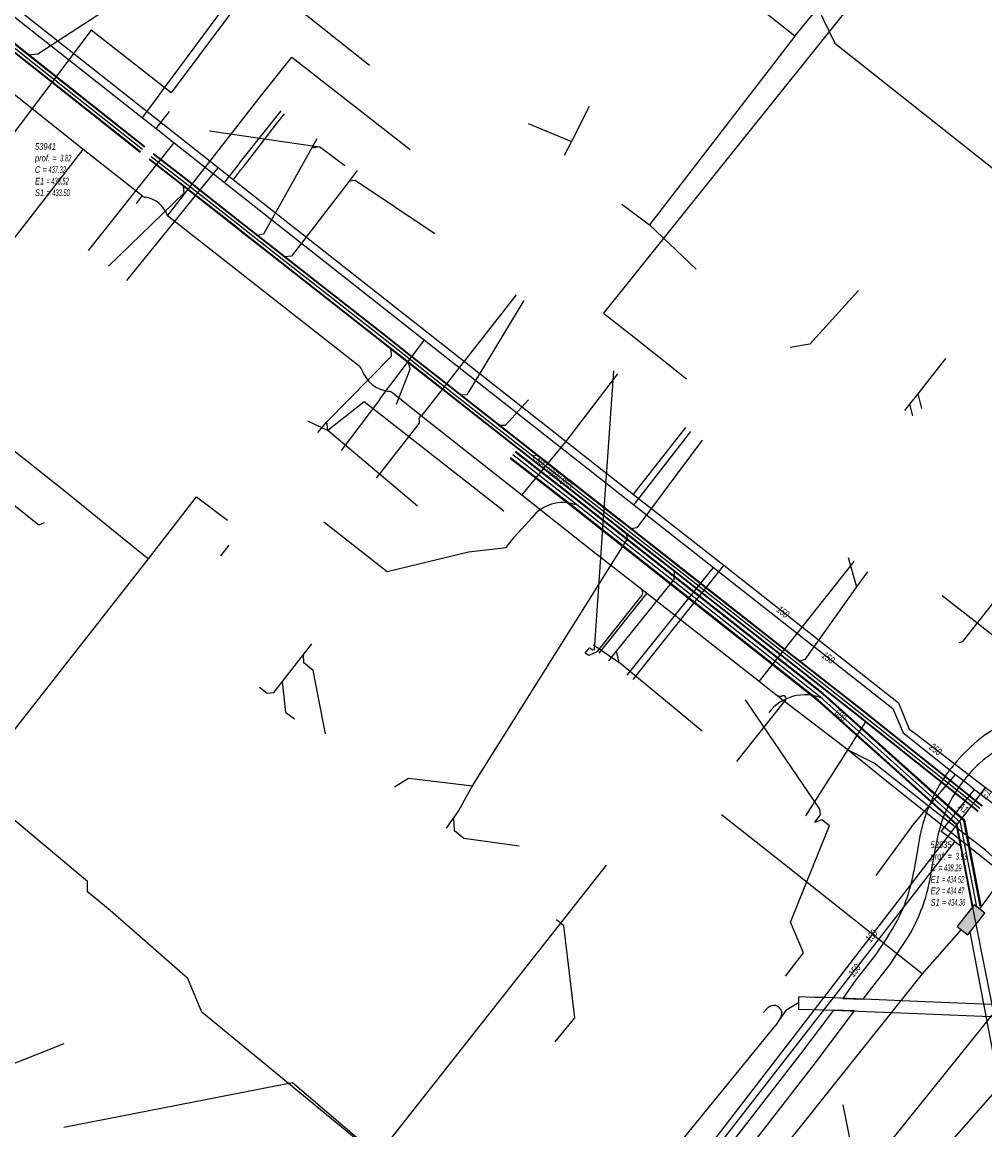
# Model space of a CAD drawing. Header units: metres. Extents: x 2695563 to 2696938, y 1260544 to 1262032.
# Tile 8 of 256: x 2695947 to 2696019, y 1260760 to 1260843. Entities that reach past the tile are written whole.
import ezdxf

# ---------------------------------------------------------------- set-up
doc = ezdxf.new("R2010")
doc.units = ezdxf.units.M
doc.header["$LTSCALE"] = 100
doc.linetypes.add('AUSGEZOGEN', pattern=[0])
for name, color, linetype in [('Eau portable_Cadastre des conduites_Conduite', 171, 'AUSGEZOGEN'), ('Eau potable_Cadastre des conduites_Conduite_Texte', 171, 'AUSGEZOGEN'), ('EU_Cadastre des conduites', 24, 'AUSGEZOGEN'), ('EU_Cadastre des conduites – Texte', 7, 'AUSGEZOGEN'), ('EU_Cadastre des conduites_Regard normalisé – Texte', 24, 'AUSGEZOGEN'), ('EU_Cadastre des conduites_Texte entrée-sortie', 24, 'AUSGEZOGEN'), ('Gaz_Cadastre des conduites_Conduite', 32, 'AUSGEZOGEN'), ('Gaz_Cadastre des conduites_Conduite_Texte', 32, 'AUSGEZOGEN'), ('Réseau électrique_Cadastre des conduite_Bord du tracé', 1, 'AUSGEZOGEN'), ('Réseau électrique_Cadastre des conduite_Tronçon de tracé', 1, 'AUSGEZOGEN'), ('Réseau électrique_Cadastre des conduites_Ouvrage_Surface-Ligne-Point', 1, 'AUSGEZOGEN'), ('TV_Cadastre des conduites_CONDUITE', 92, 'AUSGEZOGEN'), ('Télécommunications_SW_Cadastre des conduites_Bord du tracé', 94, 'AUSGEZOGEN'), ('Télécommunications_SW_Cadastre des conduites_Bord du tracé_Texte', 94, 'AUSGEZOGEN'), ('Télécommunications_SW_Cadastre des conduites_Ouvrage', 94, 'AUSGEZOGEN')]:
    doc.layers.add(name, color=color, linetype=linetype)
doc.styles.add('ARIAL', font='arial.ttf')
pattern_1 = [(0, (2708005, 1273150), (6075, 6075), [6075, -6075]), (90, (2708005, 1273150), (-6075, 6075), [6075, -6075])]

# ---------------------------------------------------------------- blocks, each defined once
blk = doc.blocks.new('COMPLEXOBJECT_1712')
at = {"layer": 'Réseau électrique_Cadastre des conduite_Bord du tracé', "color": 1, "linetype": 'AUSGEZOGEN', "transparency": 33554687}
for p, q in [((6012.649, 10781.613), (6012.295, 10779.592)), ((6013.578, 10779.379), (6013.941, 10781.475))]:
    blk.add_line(p, q, dxfattribs=at)
for points in [[(6022.064, 10791.164), (6023.52, 10792.918), (6029.476, 10800.66), (6040.176, 10814.205), (6052.252, 10829.536), (6066.237, 10847.462), (6065.22, 10848.288), (6051.179, 10830.405), (6039.137, 10815.013), (6028.463, 10801.493), (6022.444, 10793.798), (6020.926, 10792.221)], [(6010.374, 10774.762), (6009.437, 10773.346), (6007.975, 10771.477), (6006.998, 10770.104), (6008.523, 10770.043)], [(6008.523, 10770.043), (6008.991, 10770.667), (6010.499, 10772.596), (6011.501, 10774.114)]]:
    blk.add_lwpolyline(points, dxfattribs=at)
for centre, radius, start, end in [((5987.014, 10834.821), 54.45, 304.38927, 308.52165), ((6012.347, 10801.113), 13.907, 296.54606, 314.32475), ((6025.631, 10779.053), 13.387, 125.967, 147.10257), ((6023.856, 10780.245), 9.952, 122.14008, 147.63856), ((6024.509, 10779.907), 11.982, 147.62035, 171.81499), ((6024.616, 10779.869), 10.795, 148.11355, 171.4471), ((6000, 10781.685), 12.472, 326.28312, 350.33921), ((6000.756, 10781.395), 12.98, 325.87825, 351.06408)]:
    blk.add_arc(centre, radius, start, end, dxfattribs=at)
blk = doc.blocks.new('COMPLEXOBJECT_1842')
at = {"layer": 'Réseau électrique_Cadastre des conduite_Bord du tracé', "color": 1, "linetype": 'AUSGEZOGEN', "transparency": 33554687}
blk.add_line((6025.341, 10770.034), (6024.241, 10769.878), dxfattribs=at)
for points in [[(6003.687, 10770.209), (6003.673, 10769.305), (6005.655, 10769.257), (6012.534, 10768.98), (6019.875, 10768.677), (6022.375, 10768.801)], [(6022.332, 10769.7), (6019.871, 10769.577), (6012.57, 10769.88), (6005.685, 10770.157), (6004.903, 10770.177), (6003.687, 10770.209)], [(6027.487, 10768.471), (6028.659, 10769.921), (6028.256, 10770.349), (6027.644, 10769.684)]]:
    blk.add_lwpolyline(points, dxfattribs=at)
for centre, radius, start, end in [((6026.113, 10767.365), 2.778, 56.57434, 106.14278), ((6022.252, 10780.887), 11.188, 270.41139, 280.24262), ((6022.226, 10782.23), 13.43, 270.63682, 276.32823), ((6022.103, 10736.535), 32.386, 80.43005, 87.1624)]:
    blk.add_arc(centre, radius, start, end, dxfattribs=at)
blk = doc.blocks.new('COMPLEXOBJECT_2427')
at = {"layer": 'Réseau électrique_Cadastre des conduite_Tronçon de tracé', "color": 1, "linetype": 'AUSGEZOGEN', "transparency": 33554687}
blk.add_line((5988.667, 10796.003), (5991.884, 10800.061), dxfattribs=at)
blk.add_arc((5991.63, 10800.387), 0.414, 307.97669, 54.10341, dxfattribs=at)
blk = doc.blocks.new('COMPLEXOBJECT_2473')
at = {"layer": 'Réseau électrique_Cadastre des conduite_Tronçon de tracé', "color": 1, "linetype": 'AUSGEZOGEN', "transparency": 33554687}
for centre, radius, start, end in [((6002.354, 10793.448), 0.768, 240.55897, 275.199), ((6002.522, 10792.477), 0.228, 296.28589, 115.49482)]:
    blk.add_arc(centre, radius, start, end, dxfattribs=at)
blk = doc.blocks.new('COMPLEXOBJECT_2474')
at = {"layer": 'Réseau électrique_Cadastre des conduite_Tronçon de tracé', "color": 1, "linetype": 'AUSGEZOGEN', "transparency": 33554687}
for centre, radius, start, end in [((5954.966, 10830.396), 0.477, 229.16494, 262.5703), ((5954.649, 10827.965), 1.975, 16.72549, 82.56983)]:
    blk.add_arc(centre, radius, start, end, dxfattribs=at)
blk = doc.blocks.new('COMPLEXOBJECT_2475')
at = {"layer": 'Réseau électrique_Cadastre des conduite_Tronçon de tracé', "color": 1, "linetype": 'AUSGEZOGEN', "transparency": 33554687}
for p, q in [((5970.86, 10817.303), (5956.54, 10828.533)), ((5975.515, 10813.586), (5973.368, 10815.309))]:
    blk.add_line(p, q, dxfattribs=at)
for centre, radius, start, end in [((5970.607, 10816.9), 0.476, 18.47135, 57.84311), ((5973.354, 10817.838), 2.427, 198.90855, 263.70302), ((5973.032, 10814.893), 0.535, 51.03342, 83.95952)]:
    blk.add_arc(centre, radius, start, end, dxfattribs=at)
blk = doc.blocks.new('COMPLEXOBJECT_2476')
at = {"layer": 'Réseau électrique_Cadastre des conduite_Tronçon de tracé', "color": 1, "linetype": 'AUSGEZOGEN', "transparency": 33554687}
blk.add_line((5972.146, 10808.962), (5975.28, 10812.923), dxfattribs=at)
for centre, radius, start, end in [((5974.967, 10813.171), 0.4, 321.5682, 11.91217), ((5975.531, 10813.375), 0.211, 94.27682, 215.10504)]:
    blk.add_arc(centre, radius, start, end, dxfattribs=at)
blk = doc.blocks.new('COMPLEXOBJECT_2666')
at = {"layer": 'Réseau électrique_Cadastre des conduite_Tronçon de tracé', "color": 1, "linetype": 'AUSGEZOGEN', "transparency": 33554687}
blk.add_line((6013.743, 10757.901), (6022.846, 10768.253), dxfattribs=at)
blk.add_arc((6023.929, 10767.844), 1.157, 96.33103, 159.28591, dxfattribs=at)
blk = doc.blocks.new('COMPLEXOBJECT_2785')
at = {"layer": 'Télécommunications_SW_Cadastre des conduites_Bord du tracé', "color": 94, "linetype": 'AUSGEZOGEN', "transparency": 33554687}
blk.add_lwpolyline([(5968.221, 10805.686), (5972.942, 10801.983), (5979.03, 10803.44), (5981.842, 10803.772), (5982.459, 10804.558), (5983.759, 10805.983)], dxfattribs=at)
blk.add_arc((5986.056, 10804.246), 2.88, 70.44796, 142.90862, dxfattribs=at)

msp = doc.modelspace()

# ---------------------------------------------------------------- hatches: boundary and pattern name
at = {"layer": 'Réseau électrique_Cadastre des conduite_Bord du tracé', "lineweight": 18, "transparency": 33554687}
h = msp.add_hatch(dxfattribs=at)
h.set_pattern_fill('MUSTER', color=1, scale=6075, style=0, pattern_type=2)
h.set_pattern_definition(pattern_1)
h.paths.add_polyline_path([(2696009.493, 1260769.853), (2696009.961, 1260770.477), (2696011.469, 1260772.406), (2696012.471, 1260773.924), (2696012.573, 1260774.077), (2696012.673, 1260774.232), (2696012.771, 1260774.388), (2696012.866, 1260774.545), (2696012.96, 1260774.704), (2696013.051, 1260774.863), (2696013.14, 1260775.025), (2696013.226, 1260775.187), (2696013.31, 1260775.351), (2696013.392, 1260775.516), (2696013.472, 1260775.682), (2696013.549, 1260775.849), (2696013.624, 1260776.017), (2696013.696, 1260776.186), (2696013.766, 1260776.356), (2696013.833, 1260776.528), (2696013.899, 1260776.7), (2696013.961, 1260776.873), (2696014.021, 1260777.047), (2696014.079, 1260777.222), (2696014.134, 1260777.397), (2696014.187, 1260777.573), (2696014.237, 1260777.751), (2696014.285, 1260777.928), (2696014.33, 1260778.107), (2696014.373, 1260778.286), (2696014.413, 1260778.465), (2696014.451, 1260778.646), (2696014.486, 1260778.826), (2696014.518, 1260779.007), (2696014.548, 1260779.189), (2696014.911, 1260781.285), (2696014.933, 1260781.425), (2696014.957, 1260781.565), (2696014.983, 1260781.704), (2696015.01, 1260781.843), (2696015.039, 1260781.982), (2696015.071, 1260782.121), (2696015.104, 1260782.259), (2696015.138, 1260782.396), (2696015.175, 1260782.533), (2696015.213, 1260782.67), (2696015.253, 1260782.806), (2696015.295, 1260782.941), (2696015.339, 1260783.076), (2696015.385, 1260783.21), (2696015.432, 1260783.344), (2696015.481, 1260783.477), (2696015.532, 1260783.609), (2696015.584, 1260783.741), (2696015.638, 1260783.872), (2696015.694, 1260784.003), (2696015.752, 1260784.132), (2696015.811, 1260784.261), (2696015.872, 1260784.389), (2696015.935, 1260784.516), (2696015.999, 1260784.643), (2696016.065, 1260784.768), (2696016.133, 1260784.893), (2696016.202, 1260785.016), (2696016.273, 1260785.139), (2696016.346, 1260785.261), (2696016.42, 1260785.382), (2696016.497, 1260785.502), (2696016.576, 1260785.621), (2696016.657, 1260785.739), (2696016.74, 1260785.856), (2696016.824, 1260785.971), (2696016.909, 1260786.085), (2696016.997, 1260786.198), (2696017.086, 1260786.31), (2696017.176, 1260786.421), (2696017.269, 1260786.53), (2696017.362, 1260786.638), (2696017.458, 1260786.744), (2696017.554, 1260786.849), (2696017.653, 1260786.953), (2696017.752, 1260787.055), (2696017.854, 1260787.156), (2696017.956, 1260787.255), (2696018.06, 1260787.353), (2696018.166, 1260787.45), (2696018.273, 1260787.545), (2696018.381, 1260787.638), (2696018.49, 1260787.73), (2696018.601, 1260787.82), (2696018.713, 1260787.908), (2696018.827, 1260787.995), (2696018.941, 1260788.081), (2696019.057, 1260788.164), (2696019.174, 1260788.246), (2696019.292, 1260788.327), (2696019.412, 1260788.405), (2696019.532, 1260788.482), (2696019.656, 1260788.545), (2696019.78, 1260788.609), (2696019.903, 1260788.674), (2696020.025, 1260788.741), (2696020.147, 1260788.809), (2696020.268, 1260788.877), (2696020.388, 1260788.948), (2696020.507, 1260789.019), (2696020.626, 1260789.092), (2696020.744, 1260789.165), (2696020.861, 1260789.24), (2696020.978, 1260789.316), (2696021.094, 1260789.394), (2696021.209, 1260789.472), (2696021.323, 1260789.552), (2696021.436, 1260789.632), (2696021.549, 1260789.714), (2696021.661, 1260789.797), (2696021.772, 1260789.881), (2696021.882, 1260789.966), (2696021.991, 1260790.053), (2696022.1, 1260790.14), (2696022.207, 1260790.229), (2696022.314, 1260790.318), (2696022.419, 1260790.409), (2696022.524, 1260790.5), (2696022.628, 1260790.593), (2696022.731, 1260790.687), (2696022.833, 1260790.781), (2696022.934, 1260790.877), (2696023.034, 1260790.974), (2696024.49, 1260792.728), (2696030.446, 1260800.47), (2696041.146, 1260814.015), (2696053.222, 1260829.346), (2696067.207, 1260847.272), (2696066.19, 1260848.098), (2696052.149, 1260830.215), (2696040.107, 1260814.823), (2696029.433, 1260801.303), (2696023.414, 1260793.608), (2696021.896, 1260792.031), (2696021.797, 1260791.952), (2696021.697, 1260791.874), (2696021.598, 1260791.795), (2696021.498, 1260791.717), (2696021.398, 1260791.639), (2696021.298, 1260791.562), (2696021.198, 1260791.484), (2696021.097, 1260791.407), (2696020.997, 1260791.33), (2696020.896, 1260791.254), (2696020.795, 1260791.177), (2696020.694, 1260791.101), (2696020.592, 1260791.025), (2696020.491, 1260790.949), (2696020.389, 1260790.874), (2696020.287, 1260790.798), (2696020.185, 1260790.723), (2696020.083, 1260790.649), (2696019.98, 1260790.574), (2696019.878, 1260790.5), (2696019.775, 1260790.426), (2696019.672, 1260790.352), (2696019.569, 1260790.278), (2696019.466, 1260790.205), (2696019.362, 1260790.132), (2696019.259, 1260790.059), (2696019.155, 1260789.986), (2696019.051, 1260789.914), (2696018.947, 1260789.842), (2696018.842, 1260789.77), (2696018.738, 1260789.698), (2696018.61, 1260789.604), (2696018.482, 1260789.508), (2696018.356, 1260789.41), (2696018.231, 1260789.312), (2696018.108, 1260789.211), (2696017.985, 1260789.109), (2696017.864, 1260789.006), (2696017.744, 1260788.902), (2696017.625, 1260788.795), (2696017.507, 1260788.688), (2696017.391, 1260788.579), (2696017.276, 1260788.469), (2696017.162, 1260788.357), (2696017.05, 1260788.244), (2696016.939, 1260788.13), (2696016.83, 1260788.014), (2696016.721, 1260787.897), (2696016.615, 1260787.779), (2696016.509, 1260787.66), (2696016.405, 1260787.539), (2696016.303, 1260787.417), (2696016.202, 1260787.294), (2696016.102, 1260787.17), (2696016.004, 1260787.044), (2696015.907, 1260786.917), (2696015.812, 1260786.79), (2696015.719, 1260786.661), (2696015.627, 1260786.531), (2696015.536, 1260786.399), (2696015.447, 1260786.267), (2696015.36, 1260786.134), (2696015.274, 1260785.996), (2696015.189, 1260785.856), (2696015.106, 1260785.715), (2696015.026, 1260785.573), (2696014.947, 1260785.43), (2696014.87, 1260785.286), (2696014.795, 1260785.141), (2696014.722, 1260784.995), (2696014.651, 1260784.848), (2696014.582, 1260784.7), (2696014.515, 1260784.551), (2696014.451, 1260784.402), (2696014.388, 1260784.251), (2696014.327, 1260784.1), (2696014.268, 1260783.947), (2696014.212, 1260783.794), (2696014.157, 1260783.64), (2696014.105, 1260783.486), (2696014.055, 1260783.33), (2696014.007, 1260783.174), (2696013.961, 1260783.018), (2696013.917, 1260782.861), (2696013.875, 1260782.703), (2696013.835, 1260782.544), (2696013.798, 1260782.386), (2696013.763, 1260782.226), (2696013.73, 1260782.066), (2696013.699, 1260781.906), (2696013.67, 1260781.745), (2696013.643, 1260781.584), (2696013.619, 1260781.423), (2696013.265, 1260779.402), (2696013.236, 1260779.236), (2696013.204, 1260779.07), (2696013.17, 1260778.904), (2696013.134, 1260778.739), (2696013.095, 1260778.575), (2696013.055, 1260778.411), (2696013.012, 1260778.248), (2696012.967, 1260778.085), (2696012.919, 1260777.923), (2696012.87, 1260777.761), (2696012.818, 1260777.6), (2696012.764, 1260777.44), (2696012.708, 1260777.281), (2696012.65, 1260777.122), (2696012.59, 1260776.964), (2696012.527, 1260776.807), (2696012.463, 1260776.651), (2696012.396, 1260776.496), (2696012.327, 1260776.342), (2696012.257, 1260776.188), (2696012.184, 1260776.036), (2696012.109, 1260775.885), (2696012.032, 1260775.734), (2696011.953, 1260775.585), (2696011.872, 1260775.437), (2696011.789, 1260775.29), (2696011.704, 1260775.144), (2696011.617, 1260774.999), (2696011.528, 1260774.856), (2696011.437, 1260774.713), (2696011.344, 1260774.572), (2696010.407, 1260773.156), (2696008.945, 1260771.287), (2696007.968, 1260769.914)], flags=0)
h = msp.add_hatch(dxfattribs=at)
h.set_pattern_fill('MUSTER', color=1, scale=6075, style=0, pattern_type=2)
h.set_pattern_definition(pattern_1)
h.paths.add_polyline_path([(2696004.657, 1260770.019), (2696004.643, 1260769.115), (2696006.625, 1260769.067), (2696013.504, 1260768.79), (2696020.845, 1260768.487), (2696023.345, 1260768.611), (2696023.388, 1260768.612), (2696023.431, 1260768.612), (2696023.474, 1260768.613), (2696023.517, 1260768.614), (2696023.56, 1260768.615), (2696023.603, 1260768.616), (2696023.646, 1260768.618), (2696023.689, 1260768.619), (2696023.732, 1260768.621), (2696023.775, 1260768.623), (2696023.818, 1260768.625), (2696023.861, 1260768.627), (2696023.904, 1260768.629), (2696023.947, 1260768.631), (2696023.99, 1260768.634), (2696024.033, 1260768.636), (2696024.076, 1260768.639), (2696024.119, 1260768.642), (2696024.162, 1260768.645), (2696024.205, 1260768.648), (2696024.248, 1260768.651), (2696024.291, 1260768.655), (2696024.333, 1260768.658), (2696024.376, 1260768.662), (2696024.419, 1260768.666), (2696024.462, 1260768.67), (2696024.505, 1260768.674), (2696024.548, 1260768.678), (2696024.59, 1260768.683), (2696024.633, 1260768.687), (2696024.676, 1260768.692), (2696024.799, 1260768.686), (2696024.921, 1260768.679), (2696025.044, 1260768.672), (2696025.166, 1260768.664), (2696025.289, 1260768.656), (2696025.411, 1260768.647), (2696025.534, 1260768.638), (2696025.656, 1260768.629), (2696025.778, 1260768.618), (2696025.901, 1260768.608), (2696026.023, 1260768.597), (2696026.145, 1260768.586), (2696026.267, 1260768.574), (2696026.389, 1260768.561), (2696026.512, 1260768.549), (2696026.634, 1260768.535), (2696026.756, 1260768.522), (2696026.877, 1260768.507), (2696026.999, 1260768.493), (2696027.121, 1260768.478), (2696027.243, 1260768.462), (2696027.365, 1260768.446), (2696027.486, 1260768.43), (2696027.608, 1260768.413), (2696027.729, 1260768.395), (2696027.851, 1260768.377), (2696027.972, 1260768.359), (2696028.094, 1260768.34), (2696028.215, 1260768.321), (2696028.336, 1260768.301), (2696028.457, 1260768.281), (2696029.629, 1260769.731), (2696029.226, 1260770.159), (2696028.614, 1260769.494), (2696028.549, 1260769.536), (2696028.482, 1260769.576), (2696028.415, 1260769.614), (2696028.346, 1260769.65), (2696028.277, 1260769.684), (2696028.206, 1260769.717), (2696028.135, 1260769.747), (2696028.063, 1260769.775), (2696027.99, 1260769.802), (2696027.916, 1260769.826), (2696027.842, 1260769.848), (2696027.767, 1260769.868), (2696027.691, 1260769.886), (2696027.616, 1260769.902), (2696027.539, 1260769.916), (2696027.463, 1260769.928), (2696027.386, 1260769.937), (2696027.308, 1260769.944), (2696027.231, 1260769.95), (2696027.154, 1260769.953), (2696027.076, 1260769.954), (2696026.999, 1260769.952), (2696026.921, 1260769.949), (2696026.844, 1260769.943), (2696026.767, 1260769.935), (2696026.69, 1260769.926), (2696026.613, 1260769.913), (2696026.537, 1260769.899), (2696026.461, 1260769.883), (2696026.386, 1260769.865), (2696026.311, 1260769.844), (2696025.211, 1260769.688), (2696025.15, 1260769.677), (2696025.089, 1260769.667), (2696025.028, 1260769.656), (2696024.967, 1260769.647), (2696024.906, 1260769.637), (2696024.844, 1260769.628), (2696024.783, 1260769.619), (2696024.722, 1260769.611), (2696024.66, 1260769.603), (2696024.599, 1260769.595), (2696024.537, 1260769.587), (2696024.476, 1260769.58), (2696024.414, 1260769.573), (2696024.353, 1260769.567), (2696024.291, 1260769.561), (2696024.229, 1260769.555), (2696024.168, 1260769.55), (2696024.106, 1260769.545), (2696024.044, 1260769.54), (2696023.983, 1260769.536), (2696023.921, 1260769.532), (2696023.859, 1260769.528), (2696023.797, 1260769.525), (2696023.735, 1260769.522), (2696023.673, 1260769.519), (2696023.612, 1260769.517), (2696023.55, 1260769.515), (2696023.488, 1260769.513), (2696023.426, 1260769.512), (2696023.364, 1260769.511), (2696023.302, 1260769.51), (2696020.841, 1260769.387), (2696013.54, 1260769.69), (2696006.655, 1260769.967), (2696005.873, 1260769.987)], flags=0)
h = msp.add_hatch(dxfattribs=at)
h.set_pattern_fill('MUSTER', color=1, scale=6075, style=0, pattern_type=2)
h.set_pattern_definition(pattern_1)
h.paths.add_polyline_path([(2695987.026, 1260740.791), (2695992.985, 1260748.379), (2696000.597, 1260758.231), (2696005.831, 1260764.964), (2696008.84, 1260768.979), (2696007.259, 1260769.04), (2696004.805, 1260765.761), (2695999.57, 1260759.028), (2695991.959, 1260749.177), (2695985.854, 1260741.404)], flags=0)
at = {"layer": 'Télécommunications_SW_Cadastre des conduites_Ouvrage', "transparency": 33554687}
msp.add_hatch(color=7, dxfattribs=at).paths.add_polyline_path([(2696018.565, 1260776.283), (2696017.778, 1260776.9), (2696016.514, 1260775.287), (2696017.301, 1260774.67)])

# ---------------------------------------------------------------- linework, layer by layer
at = {"layer": 'Eau portable_Cadastre des conduites_Conduite', "color": 7, "linetype": 'AUSGEZOGEN', "transparency": 33554687}
for p, q in [((2695956.665, 1260834.878), (2695957.655, 1260836.132)), ((2695951.614, 1260825.772), (2695954.323, 1260829.178)), ((2695973.338, 1260814.604), (2695970.495, 1260810.828)), ((2696013.069, 1260782.687), (2696016.379, 1260786.643)), ((2696013.069, 1260782.687), (2696010.416, 1260779.089))]:
    msp.add_line(p, q, dxfattribs=at)
for points in [[(2695892.111, 1260886.718), (2695893.677, 1260884.583), (2695894.476, 1260883.951), (2695919.758, 1260863.98), (2695928.86, 1260856.806), (2695932.669, 1260853.784), (2695955.64, 1260835.677), (2695956.665, 1260834.878), (2695958.001, 1260833.804), (2695961.767, 1260830.846), (2695976.701, 1260819.069), (2695992.348, 1260806.759), (2695998.3, 1260802.092), (2696011.695, 1260791.571), (2696012.473, 1260789.739)], [(2695955.64, 1260835.677), (2695955.752, 1260835.828), (2695956.832, 1260837.286), (2695956.963, 1260837.463), (2695957.14, 1260837.702), (2695965.68, 1260849.23), (2695962.8, 1260851.62), (2695964.181, 1260853.517)], [(2695961.767, 1260830.846), (2695961.884, 1260830.993), (2695962.618, 1260831.919), (2695962.792, 1260832.138), (2695962.978, 1260832.373), (2695966.011, 1260836.197)], [(2695954.323, 1260829.178), (2695954.471, 1260829.364), (2695954.676, 1260829.623), (2695957.884, 1260833.657), (2695958.001, 1260833.804)], [(2695973.338, 1260814.604), (2695973.504, 1260814.824), (2695976.588, 1260818.919), (2695976.701, 1260819.069)], [(2695992.348, 1260806.759), (2695992.463, 1260806.907), (2695996.616, 1260812.243)], [(2695991.841, 1260794.058), (2695998.183, 1260801.946), (2695998.3, 1260802.092)], [(2696012.473, 1260789.739), (2696012.693, 1260789.564), (2696016.379, 1260786.643), (2696017.292, 1260785.922), (2696017.797, 1260785.522), (2696019.9, 1260783.94)], [(2696016.328, 1260781.629), (2696015.309, 1260782.375), (2696017.797, 1260785.522)], [(2695985.267, 1260741.71), (2696015.922, 1260781.108), (2696016.198, 1260781.422), (2696016.328, 1260781.629)], [(2696016.328, 1260781.629), (2696016.529, 1260781.482), (2696016.731, 1260781.334), (2696016.806, 1260780.959), (2696016.886, 1260780.557), (2696017.103, 1260779.473), (2696017.155, 1260779.211), (2696017.387, 1260778.049), (2696017.408, 1260777.942), (2696022.413, 1260752.847)]]:
    msp.add_lwpolyline(points, dxfattribs=at)
at = {"layer": 'EU_Cadastre des conduites', "linetype": 'AUSGEZOGEN', "transparency": 33554687}
for p, q in [((2695946.792, 1260839.965), (2695944.003, 1260842.172)), ((2695946.805, 1260839.981), (2695944.016, 1260842.188)), ((2695946.817, 1260839.997), (2695944.028, 1260842.204)), ((2695947.103, 1260840.357), (2695944.314, 1260842.564)), ((2695947.115, 1260840.373), (2695944.326, 1260842.58)), ((2695947.128, 1260840.389), (2695944.339, 1260842.596)), ((2695955.795, 1260833.495), (2695947.115, 1260840.373)), ((2695955.808, 1260833.511), (2695947.128, 1260840.389)), ((2695955.472, 1260833.087), (2695946.792, 1260839.965)), ((2695955.485, 1260833.103), (2695946.805, 1260839.981)), ((2695955.497, 1260833.119), (2695946.817, 1260839.997)), ((2695955.783, 1260833.479), (2695947.103, 1260840.357)), ((2695958.501, 1260831.355), (2695956.44, 1260832.946)), ((2695958.514, 1260831.37), (2695956.452, 1260832.962)), ((2695958.526, 1260831.386), (2695956.464, 1260832.978)), ((2695958.194, 1260830.96), (2695956.134, 1260832.55)), ((2695958.206, 1260830.976), (2695956.146, 1260832.566)), ((2695958.219, 1260830.991), (2695956.158, 1260832.582)), ((2695962.897, 1260827.905), (2695958.501, 1260831.355)), ((2695962.909, 1260827.921), (2695958.514, 1260831.37)), ((2695962.922, 1260827.936), (2695958.526, 1260831.386)), ((2695962.588, 1260827.512), (2695958.194, 1260830.96)), ((2695962.601, 1260827.527), (2695958.206, 1260830.976)), ((2695962.613, 1260827.543), (2695958.219, 1260830.991)), ((2695963.028, 1260827.166), (2695962.588, 1260827.512)), ((2695963.041, 1260827.181), (2695962.601, 1260827.527)), ((2695963.053, 1260827.197), (2695962.613, 1260827.543)), ((2695963.337, 1260827.559), (2695962.897, 1260827.905)), ((2695963.349, 1260827.575), (2695962.909, 1260827.921)), ((2695963.362, 1260827.59), (2695962.922, 1260827.936)), ((2695965.573, 1260825.168), (2695963.028, 1260827.166)), ((2695965.586, 1260825.183), (2695963.041, 1260827.181)), ((2695965.598, 1260825.199), (2695963.053, 1260827.197)), ((2695965.882, 1260825.561), (2695963.337, 1260827.559)), ((2695965.894, 1260825.577), (2695963.349, 1260827.575)), ((2695965.907, 1260825.592), (2695963.362, 1260827.59)), ((2695973.91, 1260819.26), (2695965.882, 1260825.561)), ((2695973.922, 1260819.276), (2695965.894, 1260825.577)), ((2695973.935, 1260819.291), (2695965.907, 1260825.592)), ((2695973.601, 1260818.867), (2695965.573, 1260825.168)), ((2695973.614, 1260818.882), (2695965.586, 1260825.183)), ((2695973.626, 1260818.898), (2695965.598, 1260825.199)), ((2695975.019, 1260817.754), (2695973.601, 1260818.867)), ((2695975.032, 1260817.769), (2695973.614, 1260818.882)), ((2695975.044, 1260817.785), (2695973.626, 1260818.898)), ((2695975.328, 1260818.147), (2695973.91, 1260819.26)), ((2695975.34, 1260818.163), (2695973.922, 1260819.276)), ((2695975.353, 1260818.178), (2695973.935, 1260819.291)), ((2695978.607, 1260815.573), (2695975.328, 1260818.147)), ((2695978.619, 1260815.589), (2695975.34, 1260818.163)), ((2695978.632, 1260815.604), (2695975.353, 1260818.178)), ((2695978.298, 1260815.18), (2695975.019, 1260817.754)), ((2695978.311, 1260815.195), (2695975.032, 1260817.769)), ((2695978.323, 1260815.211), (2695975.044, 1260817.785)), ((2695981.521, 1260813.285), (2695978.607, 1260815.573)), ((2695981.533, 1260813.301), (2695978.619, 1260815.589)), ((2695981.546, 1260813.316), (2695978.632, 1260815.604)), ((2695981.212, 1260812.892), (2695978.298, 1260815.18)), ((2695981.225, 1260812.907), (2695978.311, 1260815.195)), ((2695981.237, 1260812.923), (2695978.323, 1260815.211)), ((2695991.238, 1260805.658), (2695981.521, 1260813.285)), ((2695991.25, 1260805.674), (2695981.533, 1260813.301)), ((2695991.263, 1260805.689), (2695981.546, 1260813.316)), ((2695990.929, 1260805.265), (2695981.212, 1260812.892)), ((2695990.942, 1260805.28), (2695981.225, 1260812.907)), ((2695990.954, 1260805.296), (2695981.237, 1260812.923)), ((2695991.69, 1260805.304), (2695991.238, 1260805.658)), ((2695991.702, 1260805.32), (2695991.25, 1260805.674)), ((2695991.715, 1260805.335), (2695991.263, 1260805.689)), ((2695991.381, 1260804.911), (2695990.929, 1260805.265)), ((2695991.394, 1260804.926), (2695990.942, 1260805.28)), ((2695991.406, 1260804.942), (2695990.954, 1260805.296)), ((2695995.21, 1260801.905), (2695991.381, 1260804.911)), ((2695995.223, 1260801.92), (2695991.394, 1260804.926)), ((2695995.235, 1260801.936), (2695991.406, 1260804.942)), ((2695995.519, 1260802.298), (2695991.69, 1260805.304)), ((2695995.531, 1260802.314), (2695991.702, 1260805.32)), ((2695995.544, 1260802.329), (2695991.715, 1260805.335)), ((2696004.073, 1260795.609), (2695995.531, 1260802.314)), ((2696004.086, 1260795.624), (2695995.544, 1260802.329)), ((2696003.752, 1260795.2), (2695995.21, 1260801.905)), ((2696003.765, 1260795.215), (2695995.223, 1260801.92)), ((2696003.777, 1260795.231), (2695995.235, 1260801.936)), ((2696004.061, 1260795.593), (2695995.519, 1260802.298)), ((2696008.868, 1260791.183), (2696003.752, 1260795.2)), ((2696008.881, 1260791.199), (2696003.765, 1260795.215)), ((2696008.893, 1260791.215), (2696003.777, 1260795.231)), ((2696009.179, 1260791.575), (2696004.061, 1260795.593)), ((2696009.191, 1260791.591), (2696004.073, 1260795.609)), ((2696009.204, 1260791.607), (2696004.086, 1260795.624)), ((2696018.346, 1260784.263), (2696009.179, 1260791.575)), ((2696018.359, 1260784.278), (2696009.191, 1260791.591)), ((2696018.371, 1260784.294), (2696009.204, 1260791.607)), ((2696018.035, 1260783.872), (2696008.868, 1260791.183)), ((2696018.047, 1260783.888), (2696008.881, 1260791.199)), ((2696018.06, 1260783.903), (2696008.893, 1260791.215))]:
    msp.add_line(p, q, dxfattribs=at)
at = {"layer": 'EU_Cadastre des conduites', "color": 255, "transparency": 33554687}
for p, q in [((2695946.96, 1260840.177), (2695944.171, 1260842.384)), ((2695955.64, 1260833.299), (2695946.96, 1260840.177)), ((2695958.36, 1260831.173), (2695956.299, 1260832.764)), ((2695962.755, 1260827.724), (2695958.36, 1260831.173)), ((2695963.195, 1260827.378), (2695962.755, 1260827.724)), ((2695965.74, 1260825.38), (2695963.195, 1260827.378)), ((2695973.768, 1260819.079), (2695965.74, 1260825.38)), ((2695975.186, 1260817.966), (2695973.768, 1260819.079)), ((2695978.465, 1260815.392), (2695975.186, 1260817.966)), ((2695981.379, 1260813.104), (2695978.465, 1260815.392)), ((2695991.096, 1260805.477), (2695981.379, 1260813.104)), ((2695991.548, 1260805.123), (2695991.096, 1260805.477)), ((2695995.377, 1260802.117), (2695991.548, 1260805.123)), ((2696003.919, 1260795.412), (2695995.377, 1260802.117)), ((2696009.036, 1260791.395), (2696003.919, 1260795.412)), ((2696018.203, 1260784.083), (2696009.036, 1260791.395))]:
    msp.add_line(p, q, dxfattribs=at)
at = {"layer": 'EU_Cadastre des conduites', "color": 24, "linetype": 'AUSGEZOGEN', "transparency": 33554687}
for p, q in [((2695989.014, 1260836.504), (2695987.685, 1260833.895)), ((2695960.644, 1260834.705), (2695968.87, 1260833.507)), ((2695984.453, 1260835.245), (2695987.685, 1260833.895)), ((2695987.685, 1260833.895), (2695987.152, 1260832.847)), ((2696009.14, 1260822.782), (2696005.504, 1260818.774)), ((2696005.504, 1260818.774), (2696004.036, 1260818.525)), ((2696013.855, 1260813.957), (2696013.585, 1260815.066)), ((2695972.212, 1260814.466), (2695969.486, 1260812.332)), ((2695982.639, 1260806.289), (2695972.212, 1260814.466)), ((2696013.181, 1260813.418), (2696012.97, 1260814.289)), ((2695967.971, 1260813.041), (2695969.486, 1260812.332)), ((2695961.493, 1260802.963), (2695962.109, 1260803.751)), ((2696008.353, 1260802.845), (2696008.992, 1260800.635)), ((2695989.337, 1260796.311), (2695991.265, 1260794.984)), ((2695969.314, 1260789.658), (2695968.388, 1260794.391)), ((2695966.362, 1260791.273), (2695966.106, 1260793.581)), ((2695966.362, 1260791.273), (2695966.998, 1260790.788)), ((2696005.207, 1260783.549), (2696009.682, 1260790.57)), ((2695979.239, 1260783.894), (2695979.854, 1260784.994)), ((2695978.356, 1260782.623), (2695979.239, 1260783.894)), ((2696009.38, 1260756.567), (2696025.89, 1260777.083)), ((2695949.759, 1260766.506), (2695942.962, 1260763.817)), ((2696007.965, 1260761.975), (2696008.948, 1260757.073))]:
    msp.add_line(p, q, dxfattribs=at)
for points in [[(2695953.224, 1260843.935), (2695947.815, 1260840.425), (2695947.132, 1260840.349)], [(2695968.676, 1260834.084), (2695968.678, 1260834.103), (2695964.677, 1260826.974), (2695964.216, 1260826.892)], [(2695970.76, 1260832.086), (2695968.87, 1260833.507), (2695968.28, 1260833.394)], [(2695971.692, 1260831.739), (2695971.082, 1260830.946), (2695966.77, 1260825.33), (2695966.268, 1260825.288)], [(2695953.105, 1260824.594), (2695958.768, 1260830.08), (2695958.715, 1260830.552)], [(2695977.476, 1260827.01), (2695971.526, 1260830.98), (2695971.082, 1260830.946)], [(2695984.122, 1260822.016), (2695979.879, 1260814.991), (2695979.402, 1260814.952)], [(2695968.734, 1260812.176), (2695969.421, 1260812.958), (2695974.25, 1260817.863), (2695974.213, 1260818.398)], [(2695974.626, 1260814.279), (2695975.645, 1260816.902), (2695975.549, 1260817.36)], [(2696012.592, 1260813.812), (2696012.97, 1260814.289), (2696013.585, 1260815.066), (2696015.666, 1260817.692)], [(2695984.475, 1260814.598), (2695982.743, 1260812.705), (2695982.303, 1260812.69)], [(2695976.191, 1260806.665), (2695969.486, 1260812.332), (2695969.421, 1260812.958)], [(2695997.442, 1260811.595), (2695992.575, 1260805.06), (2695992.162, 1260804.975)], [(2695948.288, 1260805.417), (2695947.91, 1260805.261), (2695941.568, 1260810.272), (2695941.535, 1260810.553)], [(2695979.854, 1260784.994), (2695980.307, 1260785.773), (2695991.869, 1260804.225), (2695991.836, 1260804.58)], [(2695990.48, 1260795.132), (2695991.045, 1260795.832), (2695995.362, 1260801.186), (2695995.383, 1260801.82)], [(2696009.807, 1260801.773), (2696008.992, 1260800.635), (2696005.116, 1260795.228), (2696004.747, 1260795.098)], [(2696016.64, 1260796.49), (2696016.928, 1260796.575), (2696020.278, 1260800.83), (2696020.259, 1260801.129)], [(2695966.106, 1260793.581), (2695967.684, 1260795.6), (2695968.294, 1260796.38)], [(2695997.451, 1260789.87), (2695991.265, 1260794.984), (2695991.045, 1260795.832)], [(2695968.388, 1260794.391), (2695967.701, 1260794.976), (2695967.684, 1260795.6)], [(2695964.395, 1260793.141), (2695964.961, 1260792.699), (2695965.457, 1260792.749), (2695966.106, 1260793.581)], [(2696000.671, 1260792.198), (2696006.224, 1260784.037), (2696006.275, 1260783.616), (2696005.844, 1260783.065)], [(2695974.464, 1260785.72), (2695975.51, 1260786.357), (2695980.307, 1260785.773)], [(2695983.79, 1260781.275), (2695979.648, 1260781.861), (2695978.941, 1260782.417), (2695978.913, 1260783.425)], [(2696004.049, 1260775.611), (2696006.769, 1260782.323), (2696006.964, 1260782.805), (2696006.4, 1260783.247), (2696005.836, 1260783.055)], [(2695986.467, 1260766.672), (2695987.931, 1260768.471), (2695987.132, 1260775.322), (2695986.581, 1260775.772)], [(2696003.674, 1260771.579), (2696005.035, 1260773.307), (2696004.049, 1260775.611)]]:
    msp.add_lwpolyline(points, dxfattribs=at)
at = {"layer": 'Gaz_Cadastre des conduites_Conduite', "color": 32, "linetype": 'AUSGEZOGEN', "transparency": 33554687}
for points in [[(2695892.165, 1260887.471), (2695892.383, 1260887.179), (2695894.059, 1260884.933), (2695920.464, 1260864.168), (2695932.636, 1260854.593), (2695961.29, 1260831.956), (2695962.428, 1260831.052), (2695992.319, 1260807.538), (2695999.071, 1260802.264), (2696012.112, 1260791.985), (2696012.918, 1260790.026)], [(2695962.428, 1260831.052), (2695962.543, 1260831.2), (2695962.791, 1260831.519), (2695962.974, 1260831.754), (2695963.18, 1260832.018), (2695965.588, 1260835.113), (2695965.762, 1260835.337), (2695966.262, 1260835.979)], [(2695961.29, 1260831.956), (2695961.172, 1260831.81), (2695960.155, 1260830.559), (2695957.561, 1260827.364), (2695954.449, 1260823.532)], [(2695992.319, 1260807.538), (2695992.434, 1260807.686), (2695996.223, 1260812.552)], [(2695999.071, 1260802.264), (2695998.954, 1260802.117), (2695992.264, 1260793.725)], [(2696012.918, 1260790.026), (2696013.165, 1260789.838), (2696013.432, 1260789.633), (2696018.632, 1260785.666), (2696020.759, 1260784.083)], [(2695984.918, 1260741.892), (2696018.094, 1260784.966), (2696018.413, 1260785.381), (2696018.632, 1260785.666)]]:
    msp.add_lwpolyline(points, dxfattribs=at)
at = {"layer": 'Réseau électrique_Cadastre des conduite_Bord du tracé', "color": 1, "linetype": 'AUSGEZOGEN', "transparency": 33554687}
msp.add_lwpolyline([(2695987.026, 1260740.791), (2695992.985, 1260748.379), (2696000.597, 1260758.231), (2696005.831, 1260764.964), (2696008.84, 1260768.979), (2696007.259, 1260769.04), (2696004.805, 1260765.761), (2695999.57, 1260759.028), (2695991.959, 1260749.177), (2695985.854, 1260741.404)], dxfattribs=at)
at = {"layer": 'Réseau électrique_Cadastre des conduite_Tronçon de tracé', "color": 1, "linetype": 'AUSGEZOGEN', "transparency": 33554687}
for p, q in [((2695951.203, 1260833.308), (2695939.875, 1260842.31)), ((2695964.537, 1260837.354), (2695966.794, 1260840.205)), ((2695966.794, 1260840.205), (2695975.64, 1260833.294)), ((2695957.51, 1260828.343), (2695964.537, 1260837.354)), ((2695955.624, 1260829.845), (2695951.203, 1260833.308)), ((2695955.193, 1260829.269), (2695955.624, 1260829.845)), ((2695976.485, 1260813.396), (2695983.578, 1260822.441)), ((2695987.274, 1260811.48), (2695991.151, 1260816.544)), ((2695983.974, 1260807.499), (2695976.485, 1260813.396)), ((2695983.974, 1260807.499), (2695987.274, 1260811.48)), ((2695989.273, 1260803.316), (2695983.974, 1260807.499)), ((2695989.406, 1260795.978), (2695990.117, 1260806.09)), ((2695992.842, 1260800.532), (2695989.273, 1260803.316)), ((2696001.702, 1260793.576), (2696008.815, 1260802.526)), ((2695989.771, 1260795.69), (2695993.317, 1260800.16)), ((2695993.317, 1260800.16), (2695992.842, 1260800.532)), ((2696001.702, 1260793.576), (2695993.317, 1260800.16)), ((2695988.715, 1260795.694), (2695989.031, 1260796.1)), ((2695988.976, 1260795.506), (2695988.715, 1260795.694)), ((2695989.637, 1260795.813), (2695988.976, 1260795.506)), ((2695989.031, 1260796.1), (2695989.282, 1260795.939)), ((2695989.282, 1260795.939), (2695989.406, 1260795.978)), ((2696002.947, 1260792.589), (2696001.702, 1260793.576)), ((2696003.593, 1260792.083), (2696002.947, 1260792.589)), ((2696000.046, 1260787.601), (2696003.593, 1260792.083)), ((2696008.362, 1260788.438), (2696003.593, 1260792.083)), ((2696004.647, 1260769.569), (2696003.714, 1260769.001)), ((2696002.354, 1260769.198), (2696002.046, 1260768.868)), ((2696003.714, 1260769.001), (2696003.228, 1260768.333)), ((2695988.48, 1260750.168), (2696002.946, 1260767.92)), ((2696003.228, 1260768.333), (2696002.946, 1260767.92))]:
    msp.add_line(p, q, dxfattribs=at)
for points in [[(2695944.641, 1260823.588), (2695944.036, 1260824.083), (2695951.203, 1260833.308)], [(2696030.538, 1260770.844), (2696030.288, 1260771.038), (2696024.433, 1260775.726), (2696020.26, 1260778.934), (2696011.506, 1260785.908), (2696008.362, 1260788.438)], [(2696024.949, 1260774.132), (2696023.165, 1260776.859), (2696018.625, 1260780.974), (2696014.839, 1260783.885), (2696010.292, 1260787.47), (2696008.362, 1260788.438)]]:
    msp.add_lwpolyline(points, dxfattribs=at)
msp.add_arc((2696002.8, 1260768.775), 0.615, 314.05813, 136.53492, dxfattribs=at)
at = {"layer": 'Réseau électrique_Cadastre des conduites_Ouvrage_Surface-Ligne-Point', "color": 1, "linetype": 'AUSGEZOGEN', "transparency": 33554687}
msp.add_line((2695990.117, 1260806.09), (2695990.848, 1260816.785), dxfattribs=at)
at = {"layer": 'TV_Cadastre des conduites_CONDUITE', "color": 92, "linetype": 'AUSGEZOGEN', "transparency": 33554687}
for p, q in [((2696004.383, 1260841.764), (2696006.089, 1260843.851)), ((2696004.383, 1260841.764), (2695993.516, 1260827.687)), ((2695991.443, 1260829.224), (2695993.516, 1260827.687)), ((2695993.516, 1260827.687), (2695996.996, 1260824.373)), ((2695990.272, 1260779.868), (2695973.721, 1260758.844))]:
    msp.add_line(p, q, dxfattribs=at)
for points in [[(2696004.383, 1260841.764), (2695999.1, 1260845.978), (2696000.881, 1260852.158)], [(2696006.089, 1260843.851), (2696007.354, 1260841.233), (2696019.332, 1260831.768), (2696027.306, 1260825.877)], [(2695973.184, 1260758.205), (2695966.844, 1260763.596), (2695949.757, 1260760.266)]]:
    msp.add_lwpolyline(points, dxfattribs=at)
at = {"layer": 'Télécommunications_SW_Cadastre des conduites_Bord du tracé', "linetype": 'AUSGEZOGEN', "transparency": 33554687}
for p, q in [((2695988.001, 1260807.181), (2695983.48, 1260810.709)), ((2695988.019, 1260807.205), (2695983.499, 1260810.733)), ((2695988.038, 1260807.229), (2695983.517, 1260810.756)), ((2695987.63, 1260806.709), (2695983.111, 1260810.236)), ((2695987.649, 1260806.733), (2695983.129, 1260810.259)), ((2695987.667, 1260806.757), (2695983.148, 1260810.283)), ((2696006.081, 1260792.164), (2695987.63, 1260806.709)), ((2696006.1, 1260792.187), (2695987.649, 1260806.733)), ((2696006.119, 1260792.21), (2695987.667, 1260806.757)), ((2696006.467, 1260792.624), (2695988.001, 1260807.181)), ((2696006.486, 1260792.647), (2695988.019, 1260807.205)), ((2696006.505, 1260792.67), (2695988.038, 1260807.229)), ((2696017.01, 1260783.179), (2696006.467, 1260792.624)), ((2696017.038, 1260783.195), (2696006.486, 1260792.647)), ((2696017.065, 1260783.21), (2696006.505, 1260792.67)), ((2696016.459, 1260782.868), (2696006.081, 1260792.164)), ((2696016.486, 1260782.883), (2696006.1, 1260792.187)), ((2696016.514, 1260782.899), (2696006.119, 1260792.21)), ((2696017.639, 1260776.693), (2696016.459, 1260782.868)), ((2696017.668, 1260776.699), (2696016.486, 1260782.883)), ((2696017.698, 1260776.704), (2696016.514, 1260782.899)), ((2696018.228, 1260776.806), (2696017.01, 1260783.179)), ((2696018.258, 1260776.811), (2696017.038, 1260783.195)), ((2696018.287, 1260776.817), (2696017.065, 1260783.21))]:
    msp.add_line(p, q, dxfattribs=at)
at = {"layer": 'Télécommunications_SW_Cadastre des conduites_Bord du tracé', "color": 255, "transparency": 33554687}
for p, q in [((2695987.834, 1260806.969), (2695983.314, 1260810.496)), ((2696006.293, 1260792.417), (2695987.834, 1260806.969)), ((2696016.762, 1260783.039), (2696006.293, 1260792.417)), ((2696017.963, 1260776.755), (2696016.762, 1260783.039))]:
    msp.add_line(p, q, dxfattribs=at)
at = {"layer": 'Télécommunications_SW_Cadastre des conduites_Bord du tracé', "color": 94, "linetype": 'AUSGEZOGEN', "transparency": 33554687}
for p, q in [((2695942.871, 1260785.893), (2695956.096, 1260802.725)), ((2696028.032, 1260790.067), (2696018.164, 1260776.597)), ((2696016.798, 1260775.064), (2696013.887, 1260771.734)), ((2696017.461, 1260774.874), (2696024.276, 1260738.715)), ((2696013.887, 1260771.734), (2695998.794, 1260752.824))]:
    msp.add_line(p, q, dxfattribs=at)
for points in [[(2696007.818, 1260857.352), (2696001.333, 1260849.48), (2696008.289, 1260843.79), (2695990.088, 1260821.08), (2695992.364, 1260819.283), (2695996.289, 1260816.186)], [(2695964.232, 1260846.201), (2695964.053, 1260845.961), (2695957.779, 1260837.524), (2695951.807, 1260842.224), (2695935.865, 1260821.08)], [(2695964.232, 1260846.201), (2695967.897, 1260843.333), (2695972.602, 1260839.61)], [(2695945.178, 1260811.488), (2695949.891, 1260807.774), (2695955.592, 1260803.135), (2695956.096, 1260802.725)], [(2695956.096, 1260802.725), (2695959.687, 1260807.366), (2695962.002, 1260805.619)], [(2696015.382, 1260800.007), (2696017.738, 1260798.151), (2696028.032, 1260790.067)], [(2695991.305, 1260743.813), (2695972.87, 1260758.353), (2695960.074, 1260768.895), (2695959.02, 1260771.388), (2695953.236, 1260776.463), (2695951.547, 1260777.872), (2695951.547, 1260778.653), (2695942.871, 1260785.893)], [(2696013.887, 1260771.734), (2696003.611, 1260779.906), (2695998.897, 1260783.618)]]:
    msp.add_lwpolyline(points, dxfattribs=at)
msp.add_arc((2696005.132, 1260789.175), 3.408, 66.88527, 142.50415, dxfattribs=at)
at = {"layer": 'Télécommunications_SW_Cadastre des conduites_Ouvrage', "color": 94, "transparency": 33554687}
msp.add_lwpolyline([(2696018.565, 1260776.283), (2696017.778, 1260776.9), (2696016.514, 1260775.287), (2696017.301, 1260774.67), (2696018.565, 1260776.283)], close=True, dxfattribs=at)

# ---------------------------------------------------------------- block references
at = {"layer": 'Réseau électrique_Cadastre des conduite_Bord du tracé', "color": 1, "linetype": 'AUSGEZOGEN', "lineweight": -3, "transparency": 33554687}
for name in ['COMPLEXOBJECT_1712', 'COMPLEXOBJECT_1842']:
    msp.add_blockref(name, (2690000.97, 1249999.81), dxfattribs=at)
at = {"layer": 'Réseau électrique_Cadastre des conduite_Tronçon de tracé', "color": 1, "linetype": 'AUSGEZOGEN', "lineweight": -3, "transparency": 33554687}
for name in ['COMPLEXOBJECT_2474', 'COMPLEXOBJECT_2475', 'COMPLEXOBJECT_2476', 'COMPLEXOBJECT_2427', 'COMPLEXOBJECT_2473', 'COMPLEXOBJECT_2666']:
    msp.add_blockref(name, (2690000.97, 1249999.81), dxfattribs=at)
at = {"layer": 'Télécommunications_SW_Cadastre des conduites_Bord du tracé', "color": 94, "linetype": 'AUSGEZOGEN', "lineweight": -3, "transparency": 33554687}
msp.add_blockref('COMPLEXOBJECT_2785', (2690000.97, 1249999.81), dxfattribs=at)

# ---------------------------------------------------------------- texts
at = {"layer": 'Eau potable_Cadastre des conduites_Conduite_Texte', "color": 7, "transparency": 33554687, "char_height": 0.55426, "width": 1.10014, "attachment_point": 5, "style": 'ARIAL'}
for insert, rotation in [((2696006.874, 1260795.351), 321.8526), ((2696008.841, 1260771.999), 52.1874)]:
    msp.add_mtext('\\A1;{\\fArial|i1|b0;\\H0.554263;\\W0.700000;\\C7;150}\\P', dxfattribs=dict(at, insert=insert, rotation=rotation))
at = {"layer": 'EU_Cadastre des conduites – Texte', "color": 24, "transparency": 33554687, "insert": (2695986.226, 1260809.27), "char_height": 0.55705, "width": 6, "attachment_point": 5, "rotation": 322.0947, "style": 'ARIAL'}
msp.add_mtext('\\A1;{\\fArial|b0|i1|c0|p34;\\W0.7;< \\W0.49;500 Tuyau grès}', dxfattribs=at)
at = {"layer": 'EU_Cadastre des conduites_Regard normalisé – Texte', "color": 24, "transparency": 33554687, "char_height": 0.50641, "attachment_point": 1, "line_spacing_factor": 1.024096, "style": 'ARIAL'}
for s, insert, width in [('\\A1;{\\fArial|b0|i1|c0|p34;\\W0.69496;53941}\\P{\\fArial|b0|i1|c0|p34;\\H0.99721x;\\W0.69496;prof. = \\W0.48647; 3.82}\\P{\\fArial|b0|i1|c0|p34;\\H0.99721x;\\W0.69496;C =\\W0.48647; 437.32}\\P{\\fArial|b0|i1|c0|p34;\\H0.99721x;\\W0.69496;E1 \\W0.48647;= 433.52}\\P{\\fArial|b0|i1|c0|p34;\\H0.99721x;\\W0.69496;S1 =\\W0.48647; 433.50}', (2695947.613, 1260833.782), 2.83648), ('\\A1;{\\fArial|b0|i1|c0|p34;\\W0.69464;53935}\\P{\\fArial|b0|i1|c0|p34;\\H0.99721x;\\W0.69464;prof. = \\W0.48625; 3.93}\\P{\\fArial|b0|i1|c0|p34;\\H0.99721x;\\W0.69464;C =\\W0.48625; 438.29}\\P{\\fArial|b0|i1|c0|p34;\\H0.99721x;\\W0.69464;E1 \\W0.48625;= 434.52}\\P{\\fArial|b0|i1|c0|p34;\\H0.99721x;\\W0.69464;E2 \\W0.48625;= 434.47}\\P{\\fArial|b0|i1|c0|p34;\\H0.99721x;\\W0.69464;S1 =\\W0.48625; 434.36}', (2696014.515, 1260781.644), 2.83861)]:
    msp.add_mtext(s, dxfattribs=dict(at, insert=insert, width=width))
at = {"layer": 'EU_Cadastre des conduites_Texte entrée-sortie', "color": 24, "transparency": 33554687, "char_height": 0.55705, "width": 0.85544, "attachment_point": 7, "style": 'ARIAL'}
for s, insert, rotation in [('\\A1;{\\fArial|i1|b0;\\H0.557054;\\W0.700000;\\C24;E1}\\P', (2696018.639, 1260784.724), 52.3071), ('\\A1;{\\fArial|i1|b0;\\H0.557054;\\W0.700000;\\C24;A1}\\P', (2696016.527, 1260784.131), 321.8697)]:
    msp.add_mtext(s, dxfattribs=dict(at, insert=insert, rotation=rotation))
at = {"layer": 'Gaz_Cadastre des conduites_Conduite_Texte', "color": 32, "transparency": 33554687, "char_height": 0.55825, "attachment_point": 5, "style": 'ARIAL'}
for s, insert, width, rotation in [('\\A1;{\\fArial|i1|b0;\\H0.558250;\\W0.700000;\\C32;150}\\P', (2696003.493, 1260798.772), 1.10806, 321.7545), ('\\A1;{\\fArial|i1|b0;\\H0.558250;\\W0.700000;\\C32;250}\\P', (2696014.895, 1260788.511), 1.11429, 322.4133), ('\\A1;{\\fArial|i1|b0;\\H0.558250;\\W0.700000;\\C32;150}\\P', (2696010.102, 1260774.582), 1.10806, 52.4502)]:
    msp.add_mtext(s, dxfattribs=dict(at, insert=insert, width=width, rotation=rotation))
at = {"layer": 'Télécommunications_SW_Cadastre des conduites_Bord du tracé_Texte', "color": 94, "transparency": 33554687, "insert": (2696007.751, 1260791.113), "char_height": 0.50638, "width": 1.28184, "attachment_point": 5, "rotation": 319.7313, "style": 'ARIAL'}
msp.add_mtext('\\W0.70; 600 ', dxfattribs=at)

doc.saveas('drawing.dxf')
